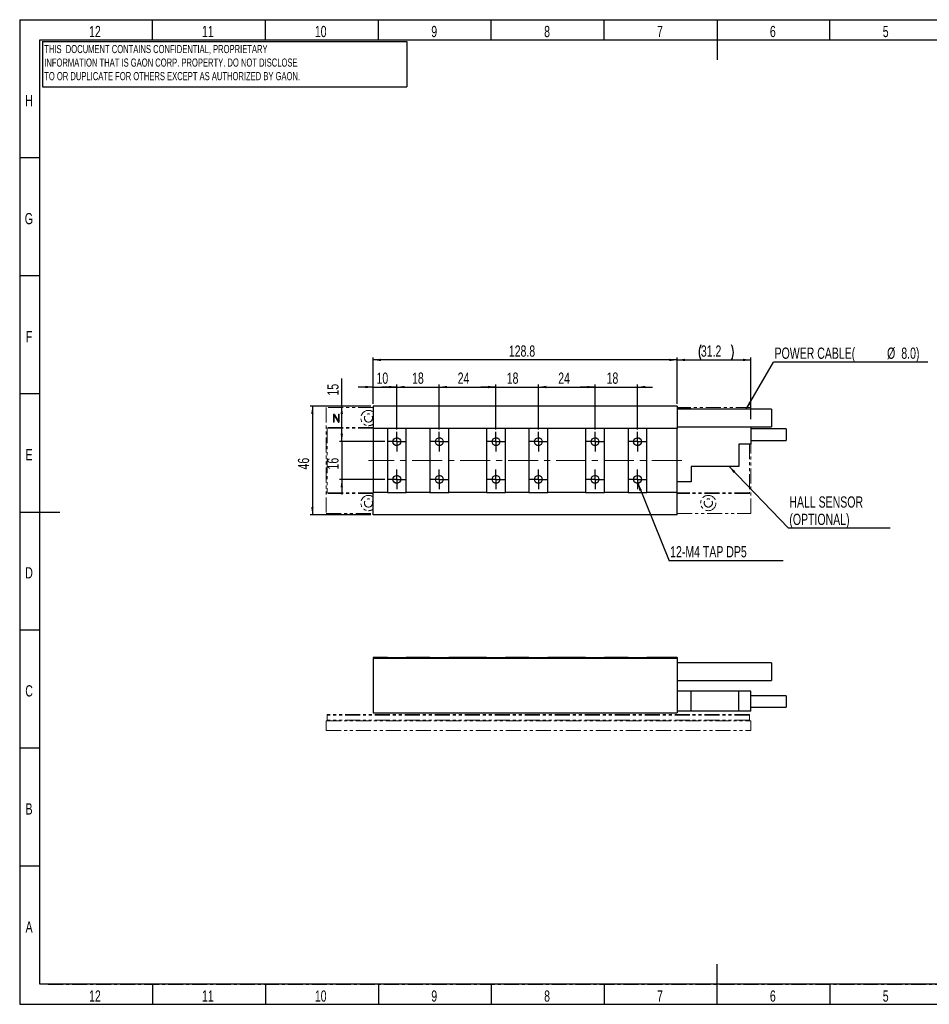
# Model space of a CAD drawing. Header units: millimetres. Extents: x 1 to 593, y 1 to 419.
# Tile 1 of 2: x 1 to 387, y 1 to 419. Entities that reach past the tile are written whole.
import ezdxf

# ---------------------------------------------------------------- set-up
doc = ezdxf.new("R2010")
doc.units = ezdxf.units.MM
for name, pattern in [('CENTER', [10.16, 6.35, -1.27, 1.27, -1.27]), ('CENTERX2', [20.32, 12.7, -2.54, 2.54, -2.54]), ('PHANTOM', [12.7, 6.35, -1.27, 1.27, -1.27, 1.27, -1.27])]:
    doc.linetypes.add(name, pattern=pattern)
for name, color, linetype in [('CENTER_LINE', 1, 'CENTER'), ('DIM', 7, 'Continuous'), ('FORMAT', 7, 'Continuous')]:
    doc.layers.add(name, color=color, linetype=linetype)
doc.styles.add('SLDTEXTSTYLE0', font='TXT', dxfattribs={"width": 0.7})
doc.dimstyles.new('SLDDIMSTYLE0', dxfattribs={"dimtxt": 5.45083, "dimasz": 3.302, "dimexe": 0, "dimexo": 0.0625, "dimgap": 1.362708, "dimtad": 1, "dimrnd": 1e-09, "dimzin": 12, "dimdsep": 46, "dimtxsty": 'SLDTEXTSTYLE0', "dimsah": 1, "dimcen": 0.09, "dimadec": 0, "dimazin": 3, "dimtfac": 1, "dimtofl": 0, "dimtmove": 0, "dimatfit": 3, "dimfxl": 0, "dimfrac": 2, "dimtolj": 1, "dimtzin": 12, "dimarcsym": 0})
doc.dimstyles.new('SLDDIMSTYLE1', dxfattribs={"dimtxt": 5.45083, "dimasz": 3.302, "dimexe": 0, "dimexo": 0.0625, "dimgap": 1.362708, "dimtad": 1, "dimrnd": 1e-09, "dimzin": 12, "dimdsep": 46, "dimtxsty": 'SLDTEXTSTYLE0', "dimsah": 1, "dimcen": 0.09, "dimadec": 0, "dimazin": 3, "dimtfac": 1, "dimtmove": 0, "dimatfit": 0, "dimfxl": 0, "dimfrac": 2, "dimtolj": 1, "dimtzin": 12, "dimarcsym": 0})
doc.dimstyles.new('SLDDIMSTYLE2', dxfattribs={"dimtxt": 0.18, "dimasz": 3.302, "dimexe": 0, "dimexo": 0.0625, "dimgap": 0, "dimtad": 0, "dimtih": 1, "dimtoh": 1, "dimdec": 0, "dimrnd": 1e-09, "dimzin": 0, "dimdsep": 46, "dimtxsty": 'Standard', "dimsah": 1, "dimcen": 0.09, "dimadec": 0, "dimazin": 0, "dimtfac": 3.302, "dimtdec": 0, "dimtofl": 0, "dimtmove": 0, "dimatfit": 3, "dimfxl": 0, "dimfrac": 2, "dimtolj": 1, "dimtzin": 0, "dimarcsym": 0})

# ---------------------------------------------------------------- blocks, each defined once
blk = doc.blocks.new('_D')
at = {"layer": 'DIM'}
for p, q in [((151.32, 255.81), (151.32, 275.4)), ((280.12, 255.81), (280.12, 275.4)), ((280.12, 274.4), (151.32, 274.4))]:
    blk.add_line(p, q, dxfattribs=at)
for points in [[(151.32, 274.4), (154.62, 273.89), (154.62, 274.91)], [(280.12, 274.4), (276.81, 274.91), (276.81, 273.89)]]:
    blk.add_solid(points, dxfattribs=at)
at = {"layer": 'DIM', "insert": (208.79, 280.54), "char_height": 4.762, "attachment_point": 1, "style": 'SLDTEXTSTYLE0'}
blk.add_mtext('128.8', dxfattribs=at)
blk = doc.blocks.new('_D_1')
at = {"layer": 'DIM'}
for p, q in [((151.32, 262.93), (144.97, 262.93)), ((151.32, 255.81), (151.32, 263.93)), ((151.32, 262.93), (161.32, 262.93)), ((161.32, 244.96), (161.32, 263.93)), ((161.32, 262.93), (167.67, 262.93))]:
    blk.add_line(p, q, dxfattribs=at)
for points in [[(151.32, 262.93), (148.01, 263.44), (148.01, 262.42)], [(161.32, 262.93), (164.62, 262.42), (164.62, 263.44)]]:
    blk.add_solid(points, dxfattribs=at)
at = {"layer": 'DIM', "insert": (152.71, 269.07), "char_height": 4.762, "attachment_point": 1, "style": 'SLDTEXTSTYLE0'}
blk.add_mtext('10', dxfattribs=at)
blk = doc.blocks.new('_D_2')
at = {"layer": 'DIM'}
for p, q in [((161.32, 262.93), (154.97, 262.93)), ((161.32, 244.96), (161.32, 263.93)), ((161.32, 262.93), (179.32, 262.93)), ((179.32, 244.96), (179.32, 263.93)), ((179.32, 262.93), (185.67, 262.93))]:
    blk.add_line(p, q, dxfattribs=at)
for points in [[(161.32, 262.93), (158.01, 263.44), (158.01, 262.42)], [(179.32, 262.93), (182.62, 262.42), (182.62, 263.44)]]:
    blk.add_solid(points, dxfattribs=at)
at = {"layer": 'DIM', "insert": (167.78, 269.07), "char_height": 4.762, "attachment_point": 1, "style": 'SLDTEXTSTYLE0'}
blk.add_mtext('18', dxfattribs=at)
blk = doc.blocks.new('_D_3')
at = {"layer": 'DIM'}
for p, q in [((138, 254.81), (138, 266.57)), ((150.32, 254.81), (137, 254.81)), ((138, 239.81), (138, 254.81)), ((156.17, 239.81), (137, 239.81))]:
    blk.add_line(p, q, dxfattribs=at)
for points in [[(138, 254.81), (137.49, 251.51), (138.5, 251.51)], [(138, 239.81), (138.5, 243.11), (137.49, 243.11)]]:
    blk.add_solid(points, dxfattribs=at)
at = {"layer": 'DIM', "insert": (131.86, 259.29), "char_height": 4.762, "attachment_point": 1, "rotation": 90, "style": 'SLDTEXTSTYLE0'}
blk.add_mtext('15', dxfattribs=at)
blk = doc.blocks.new('_D_4')
at = {"layer": 'DIM'}
for p, q in [((138, 239.81), (138, 246.16)), ((156.17, 239.81), (137, 239.81)), ((138, 239.81), (138, 223.81)), ((156.17, 223.81), (137, 223.81)), ((138, 223.81), (138, 217.46))]:
    blk.add_line(p, q, dxfattribs=at)
for points in [[(138, 239.81), (138.5, 243.11), (137.49, 243.11)], [(138, 223.81), (137.49, 220.51), (138.5, 220.51)]]:
    blk.add_solid(points, dxfattribs=at)
at = {"layer": 'DIM', "insert": (131.86, 227.99), "char_height": 4.762, "attachment_point": 1, "rotation": 90, "style": 'SLDTEXTSTYLE0'}
blk.add_mtext('16', dxfattribs=at)
blk = doc.blocks.new('_D_5')
at = {"layer": 'DIM'}
for p, q in [((150.32, 254.81), (124.54, 254.81)), ((125.54, 254.81), (125.54, 208.81)), ((150.32, 208.81), (124.54, 208.81))]:
    blk.add_line(p, q, dxfattribs=at)
for points in [[(125.54, 254.81), (125.04, 251.51), (126.05, 251.51)], [(125.54, 208.81), (126.05, 212.11), (125.04, 212.11)]]:
    blk.add_solid(points, dxfattribs=at)
at = {"layer": 'DIM', "insert": (119.4, 227.99), "char_height": 4.762, "attachment_point": 1, "rotation": 90, "style": 'SLDTEXTSTYLE0'}
blk.add_mtext('46', dxfattribs=at)
blk = doc.blocks.new('_D_6')
at = {"layer": 'DIM'}
for p, q in [((280.12, 255.81), (280.12, 275.4)), ((311.32, 249.29), (311.32, 275.4)), ((280.12, 274.4), (311.32, 274.4))]:
    blk.add_line(p, q, dxfattribs=at)
for centre, start, end in [((296.51, 277.57), 153.4349, 206.5651), ((296.85, 277.57), 333.4349, 26.5651)]:
    blk.add_arc(centre, 7.1, start, end, dxfattribs=at)
for points in [[(280.12, 274.4), (283.42, 273.89), (283.42, 274.91)], [(311.32, 274.4), (308.01, 274.91), (308.01, 273.89)]]:
    blk.add_solid(points, dxfattribs=at)
at = {"layer": 'DIM', "insert": (290.16, 280.54), "char_height": 4.762, "attachment_point": 1, "style": 'SLDTEXTSTYLE0'}
blk.add_mtext('31.2', dxfattribs=at)
blk = doc.blocks.new('_D_7')
at = {"layer": 'DIM'}
for p, q in [((179.32, 244.96), (179.32, 263.93)), ((179.32, 262.93), (203.32, 262.93)), ((203.32, 244.96), (203.32, 263.93))]:
    blk.add_line(p, q, dxfattribs=at)
for points in [[(179.32, 262.93), (182.62, 262.42), (182.62, 263.44)], [(203.32, 262.93), (200.01, 263.44), (200.01, 262.42)]]:
    blk.add_solid(points, dxfattribs=at)
at = {"layer": 'DIM', "insert": (187.12, 269.07), "char_height": 4.762, "attachment_point": 1, "style": 'SLDTEXTSTYLE0'}
blk.add_mtext('24', dxfattribs=at)
blk = doc.blocks.new('_D_8')
at = {"layer": 'DIM'}
for p, q in [((203.32, 262.93), (196.97, 262.93)), ((203.32, 244.96), (203.32, 263.93)), ((203.32, 262.93), (221.32, 262.93)), ((221.32, 244.96), (221.32, 263.93)), ((221.32, 262.93), (227.67, 262.93))]:
    blk.add_line(p, q, dxfattribs=at)
for points in [[(203.32, 262.93), (200.01, 263.44), (200.01, 262.42)], [(221.32, 262.93), (224.62, 262.42), (224.62, 263.44)]]:
    blk.add_solid(points, dxfattribs=at)
at = {"layer": 'DIM', "insert": (207.9, 269.07), "char_height": 4.762, "attachment_point": 1, "style": 'SLDTEXTSTYLE0'}
blk.add_mtext('18', dxfattribs=at)
blk = doc.blocks.new('_D_9')
at = {"layer": 'DIM'}
for p, q in [((221.32, 244.96), (221.32, 263.93)), ((221.32, 262.93), (245.32, 262.93)), ((245.32, 244.96), (245.32, 263.93))]:
    blk.add_line(p, q, dxfattribs=at)
for points in [[(221.32, 262.93), (224.62, 262.42), (224.62, 263.44)], [(245.32, 262.93), (242.01, 263.44), (242.01, 262.42)]]:
    blk.add_solid(points, dxfattribs=at)
at = {"layer": 'DIM', "insert": (229.72, 269.07), "char_height": 4.762, "attachment_point": 1, "style": 'SLDTEXTSTYLE0'}
blk.add_mtext('24', dxfattribs=at)
blk = doc.blocks.new('_D_10')
at = {"layer": 'DIM'}
for p, q in [((245.32, 262.93), (238.97, 262.93)), ((245.32, 244.96), (245.32, 263.93)), ((245.32, 262.93), (263.32, 262.93)), ((263.32, 244.96), (263.32, 263.93)), ((263.32, 262.93), (269.67, 262.93))]:
    blk.add_line(p, q, dxfattribs=at)
for points in [[(245.32, 262.93), (242.01, 263.44), (242.01, 262.42)], [(263.32, 262.93), (266.62, 262.42), (266.62, 263.44)]]:
    blk.add_solid(points, dxfattribs=at)
at = {"layer": 'DIM', "insert": (250.22, 269.07), "char_height": 4.762, "attachment_point": 1, "style": 'SLDTEXTSTYLE0'}
blk.add_mtext('18', dxfattribs=at)
blk = doc.blocks.new('SW_NOTE_0')
at = {"layer": 'DIM', "color": 0}
blk.add_line((48.27, 0), (0, 0), dxfattribs=at)
at = {"layer": 'DIM', "color": 0, "insert": (0.39, 6.17), "char_height": 4.7625, "attachment_point": 1, "style": 'SLDTEXTSTYLE0'}
blk.add_mtext('12-M4 TAP DP5', dxfattribs=at)
blk = doc.blocks.new('SW_NOTE_0_1')
at = {"layer": 'DIM', "color": 0}
blk.add_line((65.37, 0), (0, 0), dxfattribs=at)
at = {"layer": 'DIM', "color": 0, "attachment_point": 1, "style": 'SLDTEXTSTYLE0'}
for s, insert, char_height in [('POWER CABLE(', (0.46, 6.18), 4.7625), ('%%c', (48.13, 6.18), 4.762), ('8.0)', (54.17, 6.18), 4.762)]:
    blk.add_mtext(s, dxfattribs=dict(at, insert=insert, char_height=char_height))
blk = doc.blocks.new('SW_NOTE_0_2')
at = {"layer": 'DIM', "color": 0}
blk.add_line((43.2, 0), (0, 0), dxfattribs=at)
at = {"layer": 'DIM', "color": 0, "attachment_point": 1, "style": 'SLDTEXTSTYLE0'}
for s, insert, char_height in [('HALL SENSOR', (0.44, 13.5), 4.7625), ('(OPTIONAL)', (0.44, 6.15), 4.762)]:
    blk.add_mtext(s, dxfattribs=dict(at, insert=insert, char_height=char_height))
blk = doc.blocks.new('SW_CENTERMARKSYMBOL_0')
at = {"layer": 'DIM', "color": 0}
for p, q in [((-2.5, 0), (-4.15, 0)), ((0, 0), (-2.5, 0)), ((0, 2.5), (0, 4.15)), ((0, 0), (0, 2.5)), ((0, 0), (0, -2.5)), ((0, 0), (2.5, 0)), ((2.5, 0), (4.15, 0)), ((0, -2.5), (0, -4.15))]:
    blk.add_line(p, q, dxfattribs=at)
blk = doc.blocks.new('SW_CENTERMARKSYMBOL_1')
at = {"layer": 'DIM', "color": 0}
for p, q in [((-2.5, 0), (-4.15, 0)), ((0, 0), (-2.5, 0)), ((0, 2.5), (0, 4.15)), ((0, 0), (0, 2.5)), ((0, 0), (0, -2.5)), ((0, 0), (2.5, 0)), ((2.5, 0), (4.15, 0)), ((0, -2.5), (0, -4.15))]:
    blk.add_line(p, q, dxfattribs=at)
blk = doc.blocks.new('SW_CENTERMARKSYMBOL_2')
at = {"layer": 'DIM', "color": 0}
for p, q in [((-2.5, 0), (-4.15, 0)), ((0, 0), (-2.5, 0)), ((0, 2.5), (0, 4.15)), ((0, 0), (0, 2.5)), ((0, 0), (0, -2.5)), ((0, 0), (2.5, 0)), ((2.5, 0), (4.15, 0)), ((0, -2.5), (0, -4.15))]:
    blk.add_line(p, q, dxfattribs=at)
blk = doc.blocks.new('SW_CENTERMARKSYMBOL_3')
at = {"layer": 'DIM', "color": 0}
for p, q in [((-2.5, 0), (-4.15, 0)), ((0, 0), (-2.5, 0)), ((0, 2.5), (0, 4.15)), ((0, 0), (0, 2.5)), ((0, 0), (0, -2.5)), ((0, 0), (2.5, 0)), ((2.5, 0), (4.15, 0)), ((0, -2.5), (0, -4.15))]:
    blk.add_line(p, q, dxfattribs=at)
blk = doc.blocks.new('SW_CENTERMARKSYMBOL_4')
at = {"layer": 'DIM', "color": 0}
for p, q in [((-2.5, 0), (-4.15, 0)), ((0, 0), (-2.5, 0)), ((0, 2.5), (0, 4.15)), ((0, 0), (0, 2.5)), ((0, 0), (0, -2.5)), ((0, 0), (2.5, 0)), ((2.5, 0), (4.15, 0)), ((0, -2.5), (0, -4.15))]:
    blk.add_line(p, q, dxfattribs=at)
blk = doc.blocks.new('SW_CENTERMARKSYMBOL_5')
at = {"layer": 'DIM', "color": 0}
for p, q in [((-2.5, 0), (-4.15, 0)), ((0, 0), (-2.5, 0)), ((0, 2.5), (0, 4.15)), ((0, 0), (0, 2.5)), ((0, 0), (0, -2.5)), ((0, 0), (2.5, 0)), ((2.5, 0), (4.15, 0)), ((0, -2.5), (0, -4.15))]:
    blk.add_line(p, q, dxfattribs=at)
blk = doc.blocks.new('SW_CENTERMARKSYMBOL_6')
at = {"layer": 'DIM', "color": 0}
for p, q in [((-2.5, 0), (-4.15, 0)), ((0, 0), (-2.5, 0)), ((0, 2.5), (0, 4.15)), ((0, 0), (0, 2.5)), ((0, 0), (0, -2.5)), ((0, 0), (2.5, 0)), ((2.5, 0), (4.15, 0)), ((0, -2.5), (0, -4.15))]:
    blk.add_line(p, q, dxfattribs=at)
blk = doc.blocks.new('SW_CENTERMARKSYMBOL_7')
at = {"layer": 'DIM', "color": 0}
for p, q in [((-2.5, 0), (-4.15, 0)), ((0, 0), (-2.5, 0)), ((0, 2.5), (0, 4.15)), ((0, 0), (0, 2.5)), ((0, 0), (0, -2.5)), ((0, 0), (2.5, 0)), ((2.5, 0), (4.15, 0)), ((0, -2.5), (0, -4.15))]:
    blk.add_line(p, q, dxfattribs=at)
blk = doc.blocks.new('SW_CENTERMARKSYMBOL_8')
at = {"layer": 'DIM', "color": 0}
for p, q in [((-2.5, 0), (-4.15, 0)), ((0, 0), (-2.5, 0)), ((0, 2.5), (0, 4.15)), ((0, 0), (0, 2.5)), ((0, 0), (0, -2.5)), ((0, 0), (2.5, 0)), ((2.5, 0), (4.15, 0)), ((0, -2.5), (0, -4.15))]:
    blk.add_line(p, q, dxfattribs=at)
blk = doc.blocks.new('SW_CENTERMARKSYMBOL_9')
at = {"layer": 'DIM', "color": 0}
for p, q in [((-2.5, 0), (-4.15, 0)), ((0, 0), (-2.5, 0)), ((0, 2.5), (0, 4.15)), ((0, 0), (0, 2.5)), ((0, 0), (0, -2.5)), ((0, 0), (2.5, 0)), ((2.5, 0), (4.15, 0)), ((0, -2.5), (0, -4.15))]:
    blk.add_line(p, q, dxfattribs=at)
blk = doc.blocks.new('SW_CENTERMARKSYMBOL_10')
at = {"layer": 'DIM', "color": 0}
for p, q in [((-2.5, 0), (-4.15, 0)), ((0, 0), (-2.5, 0)), ((0, 2.5), (0, 4.15)), ((0, 0), (0, 2.5)), ((0, 0), (0, -2.5)), ((0, 0), (2.5, 0)), ((2.5, 0), (4.15, 0)), ((0, -2.5), (0, -4.15))]:
    blk.add_line(p, q, dxfattribs=at)
blk = doc.blocks.new('SW_CENTERMARKSYMBOL_11')
at = {"layer": 'DIM', "color": 0}
for p, q in [((-2.5, 0), (-4.15, 0)), ((0, 0), (-2.5, 0)), ((0, 2.5), (0, 4.15)), ((0, 0), (0, 2.5)), ((0, 0), (0, -2.5)), ((0, 0), (2.5, 0)), ((2.5, 0), (4.15, 0)), ((0, -2.5), (0, -4.15))]:
    blk.add_line(p, q, dxfattribs=at)

msp = doc.modelspace()

# ---------------------------------------------------------------- linework, layer by layer
at = {"color": 7, "linetype": 'Continuous', "lineweight": 25}
for p, q in [((57.833, 410), (57.833, 418.5)), ((105.667, 410), (105.667, 418.5)), ((153.5, 410), (153.5, 418.5)), ((201.333, 410), (201.333, 418.5)), ((249.167, 410), (249.167, 418.5)), ((297, 418.501), (297, 401.499)), ((344.833, 410), (344.833, 418.5)), ((10, 10), (10, 410)), ((10, 410), (584, 410)), ((10, 360), (1.5, 360)), ((10, 310), (1.5, 310)), ((10, 260), (1.5, 260)), ((280.117, 254.808), (151.317, 254.808)), ((151.317, 254.808), (151.317, 245.308)), ((280.117, 254.808), (280.117, 245.308)), ((280.117, 253.788), (286.117, 253.788)), ((320.117, 253.558), (280.117, 253.558)), ((286.117, 253.788), (286.117, 253.558)), ((320.117, 253.558), (320.117, 246.058)), ((280.117, 246.058), (320.117, 246.058)), ((311.317, 246.058), (311.317, 238.688)), ((157.317, 245.308), (151.317, 245.308)), ((151.317, 245.308), (151.317, 218.308)), ((157.317, 245.308), (157.317, 218.308)), ((165.317, 245.308), (157.317, 245.308)), ((165.317, 218.308), (165.317, 245.308)), ((175.317, 245.308), (165.317, 245.308)), ((175.317, 245.308), (175.317, 218.308)), ((183.317, 245.308), (175.317, 245.308)), ((183.317, 218.308), (183.317, 245.308)), ((199.317, 245.308), (183.317, 245.308)), ((199.317, 245.308), (199.317, 218.308)), ((207.317, 245.308), (199.317, 245.308)), ((207.317, 218.308), (207.317, 245.308)), ((217.317, 245.308), (207.317, 245.308)), ((217.317, 245.308), (217.317, 218.308)), ((225.317, 245.308), (217.317, 245.308)), ((225.317, 218.308), (225.317, 245.308)), ((241.317, 245.308), (225.317, 245.308)), ((241.317, 245.308), (241.317, 218.308)), ((249.317, 245.308), (241.317, 245.308)), ((249.317, 218.308), (249.317, 245.308)), ((259.317, 245.308), (249.317, 245.308)), ((259.317, 245.308), (259.317, 218.308)), ((267.317, 245.308), (259.317, 245.308)), ((267.317, 218.308), (267.317, 245.308)), ((280.117, 245.308), (267.317, 245.308)), ((280.117, 218.308), (280.117, 245.308)), ((326.317, 245.238), (311.317, 245.238)), ((326.317, 245.238), (326.317, 240.338)), ((311.317, 238.688), (306.317, 238.688)), ((306.317, 238.688), (306.317, 229.288)), ((311.317, 240.338), (326.317, 240.338)), ((306.317, 229.288), (286.117, 229.288)), ((286.117, 229.288), (286.117, 222.788)), ((286.117, 222.788), (280.117, 222.788)), ((157.317, 218.308), (151.317, 218.308)), ((151.317, 208.808), (151.317, 218.308)), ((157.317, 218.308), (165.317, 218.308)), ((175.317, 218.308), (165.317, 218.308)), ((175.317, 218.308), (183.317, 218.308)), ((199.317, 218.308), (183.317, 218.308)), ((199.317, 218.308), (207.317, 218.308)), ((217.317, 218.308), (207.317, 218.308)), ((217.317, 218.308), (225.317, 218.308)), ((241.317, 218.308), (225.317, 218.308)), ((241.317, 218.308), (249.317, 218.308)), ((259.317, 218.308), (249.317, 218.308)), ((259.317, 218.308), (267.317, 218.308)), ((280.117, 218.308), (267.317, 218.308)), ((280.117, 208.808), (280.117, 218.308)), ((1.499, 210), (18.501, 210)), ((280.117, 208.808), (151.317, 208.808)), ((10, 160), (1.5, 160)), ((157.317, 148.39), (151.317, 148.39)), ((151.317, 148.39), (151.317, 147.89)), ((151.317, 147.89), (151.317, 124.89)), ((280.117, 147.89), (151.317, 147.89)), ((157.317, 148.39), (157.317, 148.39)), ((157.317, 148.39), (165.317, 148.39)), ((165.317, 148.39), (165.317, 148.39)), ((175.317, 148.39), (165.317, 148.39)), ((175.317, 148.39), (175.317, 148.39)), ((175.317, 148.39), (183.317, 148.39)), ((183.317, 148.39), (183.317, 148.39)), ((199.317, 148.39), (183.317, 148.39)), ((199.317, 148.39), (199.317, 148.39)), ((199.317, 148.39), (207.317, 148.39)), ((207.317, 148.39), (207.317, 148.39)), ((217.317, 148.39), (207.317, 148.39)), ((217.317, 148.39), (217.317, 148.39)), ((217.317, 148.39), (225.317, 148.39)), ((225.317, 148.39), (225.317, 148.39)), ((241.317, 148.39), (225.317, 148.39)), ((241.317, 148.39), (241.317, 148.39)), ((241.317, 148.39), (249.317, 148.39)), ((249.317, 148.39), (249.317, 148.39)), ((259.317, 148.39), (249.317, 148.39)), ((259.317, 148.39), (259.317, 148.39)), ((259.317, 148.39), (267.317, 148.39)), ((267.317, 148.39), (267.317, 148.39)), ((280.117, 148.39), (267.317, 148.39)), ((280.117, 148.39), (280.117, 147.89)), ((280.117, 147.89), (280.117, 124.89)), ((320.117, 146.14), (280.117, 146.14)), ((320.117, 146.14), (320.117, 138.64)), ((280.117, 138.64), (320.117, 138.64)), ((286.117, 134.19), (280.117, 134.19)), ((286.117, 125.69), (286.117, 134.19)), ((306.317, 134.19), (286.117, 134.19)), ((306.317, 125.69), (306.317, 134.19)), ((311.317, 134.19), (306.317, 134.19)), ((311.317, 125.69), (311.317, 134.19)), ((326.317, 132.19), (311.317, 132.19)), ((326.317, 132.19), (326.317, 129.74)), ((326.317, 129.74), (326.317, 127.29)), ((286.117, 125.69), (280.117, 125.69)), ((306.317, 125.69), (286.117, 125.69)), ((311.317, 125.69), (306.317, 125.69)), ((311.317, 127.29), (326.317, 127.29)), ((151.317, 124.89), (280.117, 124.89)), ((10, 110), (1.5, 110)), ((10, 60), (1.5, 60)), ((297, 1.499), (297, 18.501)), ((584, 10), (10, 10)), ((57.833, 10), (57.833, 1.5)), ((105.667, 10), (105.667, 1.5)), ((153.5, 10), (153.5, 1.5)), ((201.333, 10), (201.333, 1.5)), ((249.167, 10), (249.167, 1.5)), ((344.833, 10), (344.833, 1.5))]:
    msp.add_line(p, q, dxfattribs=at)
at = {"color": 7, "linetype": 'PHANTOM', "lineweight": 18}
for p, q in [((280.117, 254.808), (151.317, 254.808)), ((151.317, 254.808), (151.317, 245.308)), ((280.117, 254.808), (280.117, 245.308)), ((131.317, 254.308), (131.317, 209.308)), ((151.317, 254.308), (131.317, 254.308)), ((134.499, 251.29), (134.499, 248.135)), ((134.801, 248.122), (134.801, 250.952)), ((134.801, 250.952), (136.313, 248.404)), ((135.017, 251.148), (134.857, 251.376)), ((136.573, 248.487), (135.017, 251.148)), ((136.573, 251.349), (136.573, 248.487)), ((136.875, 248.159), (136.875, 251.349)), ((311.317, 254.308), (280.117, 254.308)), ((280.117, 253.788), (286.117, 253.788)), ((320.117, 253.558), (280.117, 253.558)), ((286.117, 253.788), (286.117, 253.558)), ((311.317, 253.558), (311.317, 254.308)), ((320.117, 253.558), (320.117, 246.058)), ((136.313, 248.404), (136.571, 248.031)), ((280.117, 246.058), (320.117, 246.058)), ((311.317, 246.058), (311.317, 238.688)), ((151.317, 245.758), (131.817, 245.758)), ((131.817, 245.758), (131.817, 245.458)), ((131.817, 245.458), (131.817, 218.158)), ((151.317, 245.458), (131.817, 245.458)), ((157.317, 245.308), (151.317, 245.308)), ((151.317, 245.308), (151.317, 218.308)), ((157.317, 245.308), (157.317, 218.308)), ((165.317, 245.308), (157.317, 245.308)), ((165.317, 218.308), (165.317, 245.308)), ((175.317, 245.308), (165.317, 245.308)), ((175.317, 245.308), (175.317, 218.308)), ((183.317, 245.308), (175.317, 245.308)), ((183.317, 218.308), (183.317, 245.308)), ((199.317, 245.308), (183.317, 245.308)), ((199.317, 245.308), (199.317, 218.308)), ((207.317, 245.308), (199.317, 245.308)), ((207.317, 218.308), (207.317, 245.308)), ((217.317, 245.308), (207.317, 245.308)), ((217.317, 245.308), (217.317, 218.308)), ((225.317, 245.308), (217.317, 245.308)), ((225.317, 218.308), (225.317, 245.308)), ((241.317, 245.308), (225.317, 245.308)), ((241.317, 245.308), (241.317, 218.308)), ((249.317, 245.308), (241.317, 245.308)), ((249.317, 218.308), (249.317, 245.308)), ((259.317, 245.308), (249.317, 245.308)), ((259.317, 245.308), (259.317, 218.308)), ((267.317, 245.308), (259.317, 245.308)), ((267.317, 218.308), (267.317, 245.308)), ((280.117, 245.308), (267.317, 245.308)), ((280.117, 218.308), (280.117, 245.308)), ((326.317, 245.238), (311.317, 245.238)), ((326.317, 245.238), (326.317, 240.338)), ((311.317, 238.688), (306.317, 238.688)), ((306.317, 238.688), (306.317, 229.288)), ((310.817, 238.688), (310.817, 218.158)), ((311.317, 240.338), (326.317, 240.338)), ((311.317, 209.308), (311.317, 238.688)), ((306.317, 229.288), (286.117, 229.288)), ((286.117, 229.288), (286.117, 222.788)), ((286.117, 222.788), (280.117, 222.788)), ((131.817, 218.158), (131.817, 217.858)), ((151.317, 218.158), (131.817, 218.158)), ((151.317, 217.858), (131.817, 217.858)), ((157.317, 218.308), (151.317, 218.308)), ((151.317, 208.808), (151.317, 218.308)), ((157.317, 218.308), (165.317, 218.308)), ((175.317, 218.308), (165.317, 218.308)), ((175.317, 218.308), (183.317, 218.308)), ((199.317, 218.308), (183.317, 218.308)), ((199.317, 218.308), (207.317, 218.308)), ((217.317, 218.308), (207.317, 218.308)), ((217.317, 218.308), (225.317, 218.308)), ((241.317, 218.308), (225.317, 218.308)), ((241.317, 218.308), (249.317, 218.308)), ((259.317, 218.308), (249.317, 218.308)), ((259.317, 218.308), (267.317, 218.308)), ((280.117, 218.308), (267.317, 218.308)), ((280.117, 208.808), (280.117, 218.308)), ((310.817, 218.158), (280.117, 218.158)), ((310.817, 217.858), (280.117, 217.858)), ((310.817, 218.158), (310.817, 217.858)), ((131.317, 209.308), (151.317, 209.308)), ((280.117, 208.808), (151.317, 208.808)), ((280.117, 209.308), (311.317, 209.308)), ((157.317, 148.39), (151.317, 148.39)), ((151.317, 148.39), (151.317, 147.89)), ((151.317, 147.89), (151.317, 124.89)), ((280.117, 147.89), (151.317, 147.89)), ((157.317, 148.39), (157.317, 148.39)), ((157.317, 148.39), (165.317, 148.39)), ((165.317, 148.39), (165.317, 148.39)), ((175.317, 148.39), (165.317, 148.39)), ((175.317, 148.39), (175.317, 148.39)), ((175.317, 148.39), (183.317, 148.39)), ((183.317, 148.39), (183.317, 148.39)), ((199.317, 148.39), (183.317, 148.39)), ((199.317, 148.39), (199.317, 148.39)), ((199.317, 148.39), (207.317, 148.39)), ((207.317, 148.39), (207.317, 148.39)), ((217.317, 148.39), (207.317, 148.39)), ((217.317, 148.39), (217.317, 148.39)), ((217.317, 148.39), (225.317, 148.39)), ((225.317, 148.39), (225.317, 148.39)), ((241.317, 148.39), (225.317, 148.39)), ((241.317, 148.39), (241.317, 148.39)), ((241.317, 148.39), (249.317, 148.39)), ((249.317, 148.39), (249.317, 148.39)), ((259.317, 148.39), (249.317, 148.39)), ((259.317, 148.39), (259.317, 148.39)), ((259.317, 148.39), (267.317, 148.39)), ((267.317, 148.39), (267.317, 148.39)), ((280.117, 148.39), (267.317, 148.39)), ((280.117, 148.39), (280.117, 147.89)), ((280.117, 147.89), (280.117, 124.89)), ((320.117, 146.14), (280.117, 146.14)), ((320.117, 146.14), (320.117, 138.64)), ((280.117, 138.64), (320.117, 138.64)), ((286.117, 134.19), (280.117, 134.19)), ((286.117, 125.69), (286.117, 134.19)), ((306.317, 134.19), (286.117, 134.19)), ((306.317, 125.69), (306.317, 134.19)), ((311.317, 134.19), (306.317, 134.19)), ((311.317, 125.69), (311.317, 134.19)), ((326.317, 132.19), (311.317, 132.19)), ((326.317, 132.19), (326.317, 129.74)), ((326.317, 129.74), (326.317, 127.29)), ((286.117, 125.69), (280.117, 125.69)), ((306.317, 125.69), (286.117, 125.69)), ((311.317, 125.69), (306.317, 125.69)), ((311.317, 127.29), (326.317, 127.29)), ((131.317, 121.49), (131.317, 117.49)), ((131.317, 121.49), (311.317, 121.49)), ((310.817, 124.19), (131.817, 124.19)), ((131.817, 124.19), (131.817, 123.89)), ((310.817, 123.89), (131.817, 123.89)), ((131.817, 123.89), (131.817, 121.79)), ((310.817, 121.79), (131.817, 121.79)), ((132.067, 121.79), (132.067, 121.49)), ((151.317, 124.89), (280.117, 124.89)), ((310.067, 121.79), (310.067, 121.49)), ((310.817, 124.19), (310.817, 123.89)), ((310.817, 123.89), (310.817, 121.79)), ((311.317, 121.49), (311.317, 117.49)), ((131.317, 117.49), (311.317, 117.49))]:
    msp.add_line(p, q, dxfattribs=at)
for centre, radius in [((149.317, 249.808), 1.75), ((161.317, 239.808), 1.65), ((179.317, 239.808), 1.65), ((203.317, 239.808), 1.65), ((221.317, 239.808), 1.65), ((245.317, 239.808), 1.65), ((263.317, 239.808), 1.65), ((161.317, 223.808), 1.65), ((179.317, 223.808), 1.65), ((203.317, 223.808), 1.65), ((221.317, 223.808), 1.65), ((245.317, 223.808), 1.65), ((263.317, 223.808), 1.65), ((293.317, 213.808), 3.25), ((149.317, 213.808), 1.75), ((293.317, 213.808), 1.75)]:
    msp.add_circle(centre, radius, dxfattribs=at)
at = {"color": 7, "linetype": 'Continuous', "lineweight": 25}
for centre in [(161.317, 239.808), (179.317, 239.808), (203.317, 239.808), (221.317, 239.808), (245.317, 239.808), (263.317, 239.808), (161.317, 223.808), (179.317, 223.808), (203.317, 223.808), (221.317, 223.808), (245.317, 223.808), (263.317, 223.808)]:
    msp.add_circle(centre, 1.65, dxfattribs=at)
at = {"color": 7, "linetype": 'PHANTOM', "lineweight": 18}
for centre, start, end in [((149.317, 249.808), 52.02013, 270), ((149.317, 249.808), 270, 307.97987), ((149.317, 213.808), 52.02013, 270), ((149.317, 213.808), 270, 307.97987)]:
    msp.add_arc(centre, 3.25, start, end, dxfattribs=at)
for points, knots in [([(134.64, 251.472), (134.617, 251.466), (134.57, 251.454), (134.506, 251.391), (134.502, 251.328), (134.499, 251.29)], [0, 0, 0, 0, 0.2810917, 0.5607013, 1, 1, 1, 1]), ([(134.857, 251.376), (134.843, 251.394), (134.814, 251.432), (134.739, 251.475), (134.677, 251.473), (134.64, 251.472)], [0, 0, 0, 0, 0.2805767, 0.5611951, 1, 1, 1, 1]), ([(136.616, 251.445), (136.602, 251.429), (136.577, 251.402), (136.574, 251.365), (136.573, 251.349)], [0, 0, 0, 0, 0.5587208, 1, 1, 1, 1]), ([(136.721, 251.472), (136.701, 251.471), (136.663, 251.469), (136.63, 251.452), (136.616, 251.445)], [0, 0, 0, 0, 0.5593419, 1, 1, 1, 1]), ([(136.827, 251.44), (136.809, 251.45), (136.776, 251.469), (136.738, 251.471), (136.721, 251.472)], [0, 0, 0, 0, 0.55796989, 1, 1, 1, 1]), ([(136.875, 251.349), (136.873, 251.369), (136.868, 251.406), (136.84, 251.43), (136.827, 251.44)], [0, 0, 0, 0, 0.5589026, 1, 1, 1, 1]), ([(134.499, 248.135), (134.5, 248.11), (134.503, 248.067), (134.53, 248.032), (134.542, 248.017)], [0, 0, 0, 0, 0.5599978, 1, 1, 1, 1]), ([(134.542, 248.017), (134.559, 248.003), (134.591, 247.979), (134.63, 247.974), (134.647, 247.972)], [0, 0, 0, 0, 0.5590881, 1, 1, 1, 1]), ([(134.647, 247.972), (134.668, 247.973), (134.706, 247.974), (134.739, 247.992), (134.753, 247.999)], [0, 0, 0, 0, 0.55931314, 1, 1, 1, 1]), ([(134.753, 247.999), (134.769, 248.02), (134.798, 248.056), (134.8, 248.102), (134.801, 248.122)], [0, 0, 0, 0, 0.5589088, 1, 1, 1, 1]), ([(136.571, 248.031), (136.583, 248.016), (136.608, 247.987), (136.673, 247.963), (136.722, 247.968), (136.751, 247.972)], [0, 0, 0, 0, 0.2798111, 0.560678, 1, 1, 1, 1]), ([(136.751, 247.972), (136.773, 247.979), (136.816, 247.995), (136.868, 248.063), (136.873, 248.122), (136.875, 248.159)], [0, 0, 0, 0, 0.2805448, 0.5604064, 1, 1, 1, 1])]:
    msp.add_open_spline(points, degree=3, knots=knots, dxfattribs=at)
at = {"layer": 'CENTER_LINE'}
for p, q in [((13.577, 410), (583.884, 410)), ((13.577, 10), (583.884, 10))]:
    msp.add_line(p, q, dxfattribs=at)
at = {"layer": 'DIM'}
for p, q in [((11.158, 409.296), (165.544, 409.296)), ((11.158, 409.296), (11.158, 390.12)), ((165.544, 409.296), (165.544, 390.12)), ((11.158, 390.12), (165.544, 390.12))]:
    msp.add_line(p, q, dxfattribs=at)
at = {"layer": 'DIM', "linetype": 'CENTERX2', "lineweight": 18}
msp.add_line((282.117, 231.808), (149.317, 231.808), dxfattribs=at)
at = {"layer": 'FORMAT'}
for p, q in [((1.5, 418.5), (591.5, 418.5)), ((1.5, 418.5), (1.5, 1.5)), ((1.5, 1.5), (591.5, 1.5))]:
    msp.add_line(p, q, dxfattribs=at)

# ---------------------------------------------------------------- block references
at = {"layer": 'DIM'}
for name, p in [('SW_NOTE_0_1', (320.937, 273.46)), ('SW_CENTERMARKSYMBOL_0', (161.317, 239.808)), ('SW_CENTERMARKSYMBOL_3', (179.317, 239.808)), ('SW_CENTERMARKSYMBOL_4', (203.317, 239.808)), ('SW_CENTERMARKSYMBOL_7', (221.317, 239.808)), ('SW_CENTERMARKSYMBOL_8', (245.317, 239.808)), ('SW_CENTERMARKSYMBOL_10', (263.317, 239.808)), ('SW_CENTERMARKSYMBOL_1', (161.317, 223.808)), ('SW_CENTERMARKSYMBOL_2', (179.317, 223.808)), ('SW_CENTERMARKSYMBOL_5', (203.317, 223.808)), ('SW_CENTERMARKSYMBOL_6', (221.317, 223.808)), ('SW_CENTERMARKSYMBOL_9', (245.317, 223.808)), ('SW_CENTERMARKSYMBOL_11', (263.317, 223.808)), ('SW_NOTE_0_2', (327.232, 203.115)), ('SW_NOTE_0', (276.757, 189.374))]:
    msp.add_blockref(name, p, dxfattribs=at)

# ---------------------------------------------------------------- texts
at = {"color": 7, "linetype": 'Continuous', "lineweight": 0, "attachment_point": 2, "style": 'SLDTEXTSTYLE0'}
for s, insert, char_height in [('12', (33.4, 415.879), 4.7625), ('11', (81.233, 415.879), 4.7625), ('10', (129.066, 415.879), 4.7625), ('9', (177.158, 415.879), 4.762), ('8', (224.991, 415.879), 4.762), ('7', (272.825, 415.879), 4.762), ('6', (320.658, 415.879), 4.762), ('5', (368.491, 415.879), 4.762), ('H', (5.44, 386.629), 4.762), ('G', (5.391, 336.629), 4.762), ('F', (5.495, 286.629), 4.762), ('E', (5.477, 236.629), 4.762), ('D', (5.466, 186.629), 4.762), ('C', (5.479, 136.629), 4.762), ('B', (5.463, 86.629), 4.762), ('A', (5.485, 36.629), 4.762), ('12', (33.4, 7.379), 4.7625), ('11', (81.233, 7.379), 4.7625), ('10', (129.066, 7.379), 4.7625), ('9', (177.158, 7.379), 4.762), ('8', (224.991, 7.379), 4.762), ('7', (272.825, 7.379), 4.762), ('6', (320.658, 7.379), 4.762), ('5', (368.491, 7.379), 4.762)]:
    msp.add_mtext(s, dxfattribs=dict(at, insert=insert, char_height=char_height))
at = {"layer": 'DIM', "insert": (11.906, 407.791), "char_height": 3.439583, "attachment_point": 1, "style": 'SLDTEXTSTYLE0'}
msp.add_mtext('THIS  DOCUMENT CONTAINS CONFIDENTIAL, PROPRIETARY ^JINFORMATION THAT IS GAON CORP. PROPERTY. DO NOT DISCLOSE ^JTO OR DUPLICATE FOR OTHERS EXCEPT AS AUTHORIZED BY GAON.', dxfattribs=at)

# ---------------------------------------------------------------- dimensions: what is measured, and where the dimension line sits
at = {"layer": 'DIM'}
for base, p1, p2, dimstyle, picture, middle in [((151.317, 274.397), (280.117, 254.808), (151.317, 254.808), 'SLDDIMSTYLE0', '_D', (217.13, 274.397)), ((161.317, 262.928), (151.317, 254.808), (161.317, 243.958), 'SLDDIMSTYLE1', '_D_1', (156.348, 262.928)), ((179.317, 262.928), (161.317, 243.958), (179.317, 243.958), 'SLDDIMSTYLE1', '_D_2', (171.423, 262.928)), ((203.317, 262.928), (179.317, 243.958), (203.317, 243.958), 'SLDDIMSTYLE0', '_D_7', (190.76, 262.928)), ((221.317, 262.928), (203.317, 243.958), (221.317, 243.958), 'SLDDIMSTYLE1', '_D_8', (211.538, 262.928)), ((245.317, 262.928), (221.317, 243.958), (245.317, 243.958), 'SLDDIMSTYLE0', '_D_9', (233.363, 262.928)), ((263.317, 262.928), (245.317, 243.958), (263.317, 243.958), 'SLDDIMSTYLE1', '_D_10', (253.866, 262.928))]:
    dim = msp.add_linear_dim(base=base, p1=p1, p2=p2, dimstyle=dimstyle, dxfattribs=at)
    dim.commit()
    dim.dimension.update_dxf_attribs({"geometry": picture, "text_midpoint": middle, "dimtype": 160})
dim = msp.add_linear_dim(base=(311.317, 274.397), p1=(280.117, 254.808), p2=(311.317, 248.288), text='(<>)', dimstyle='SLDDIMSTYLE0', dxfattribs=at)
dim.commit()
dim.dimension.update_dxf_attribs({"geometry": '_D_6', "text_midpoint": (296.678, 274.397), "dimtype": 160})
for base, p1, p2, dimstyle, picture, middle in [((137.996, 254.808), (157.167, 239.808), (151.317, 254.808), 'SLDDIMSTYLE0', '_D_3', (137.996, 262.928)), ((125.543, 208.808), (151.317, 254.808), (151.317, 208.808), 'SLDDIMSTYLE0', '_D_5', (125.543, 231.631)), ((137.996, 223.808), (157.167, 239.808), (157.167, 223.808), 'SLDDIMSTYLE1', '_D_4', (137.996, 231.631))]:
    dim = msp.add_linear_dim(base=base, p1=p1, p2=p2, angle=90, dimstyle=dimstyle, dxfattribs=at)
    dim.commit()
    dim.dimension.update_dxf_attribs({"geometry": picture, "text_midpoint": middle, "dimtype": 160})

# ---------------------------------------------------------------- leaders
for points in [[(309.372, 253.558), (320.937, 273.46)], [(302.124, 229.288), (327.232, 203.115)], [(263.413, 222.161), (276.757, 189.374)]]:
    msp.add_leader(points, dimstyle='SLDDIMSTYLE2', dxfattribs=at)

doc.saveas('drawing.dxf')
